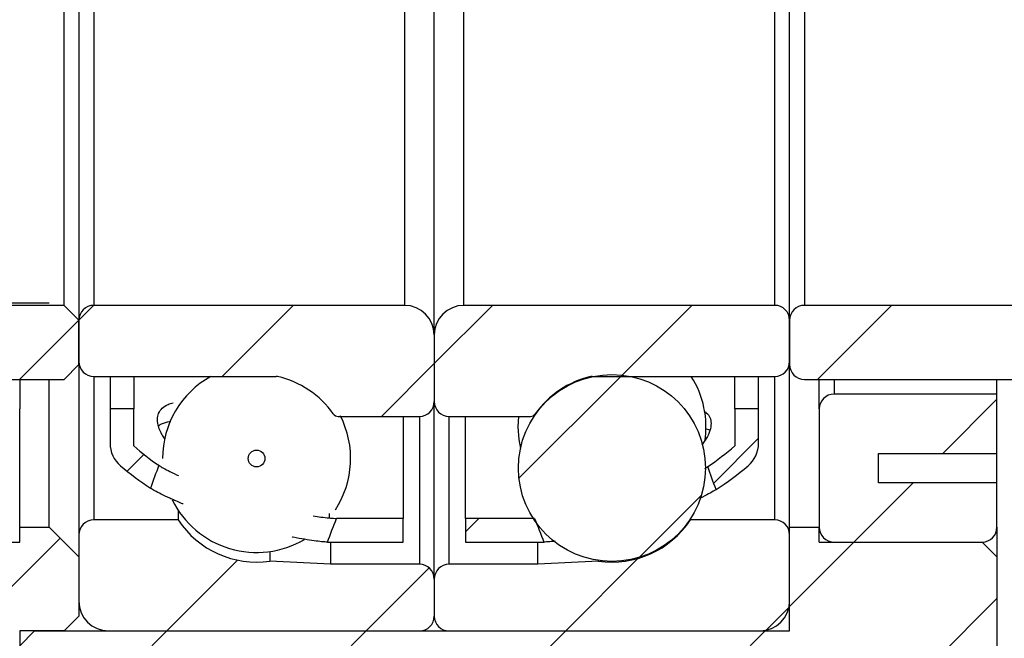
# Model space of a CAD drawing. Header units: millimetres. Extents: x 7 to 295, y 72 to 193.
# Tile 7 of 8: x 246 to 268, y 100 to 114. Entities that reach past the tile are written whole.
import ezdxf

# ---------------------------------------------------------------- set-up
doc = ezdxf.new("R2010")
doc.units = ezdxf.units.MM
doc.layers.add('FORMAT', color=7, linetype='Continuous')
doc.styles.add('SLDTEXTSTYLE0', font='TXT', dxfattribs={"width": 0.75})
doc.dimstyles.new('SLDDIMSTYLE0', dxfattribs={"dimtxt": 3.5, "dimasz": 2.5, "dimexe": 0, "dimexo": 0.0625, "dimgap": 0.875, "dimtad": 1, "dimlfac": 1.5, "dimrnd": 1e-09, "dimzin": 12, "dimdsep": 46, "dimtxsty": 'SLDTEXTSTYLE0', "dimsah": 1, "dimcen": 0.09, "dimadec": 0, "dimazin": 3, "dimtfac": 1, "dimtofl": 0, "dimtmove": 0, "dimatfit": 3, "dimfxl": 1, "dimfrac": 2, "dimtolj": 1, "dimtzin": 12, "dimarcsym": 0})
doc.dimstyles.new('SLDDIMSTYLE3', dxfattribs={"dimtxt": 3.5, "dimasz": 2.5, "dimexe": 0, "dimexo": 0.0625, "dimgap": 0.875, "dimtad": 1, "dimlfac": 1.5, "dimrnd": 1e-09, "dimzin": 12, "dimdsep": 46, "dimtxsty": 'SLDTEXTSTYLE0', "dimsah": 1, "dimcen": 0.09, "dimadec": 0, "dimazin": 3, "dimtfac": 1, "dimtmove": 0, "dimatfit": 0, "dimfxl": 1, "dimfrac": 2, "dimtolj": 1, "dimtzin": 12, "dimarcsym": 0})
pattern_1 = [(45, (0, 0), (-2.245064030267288, 2.245064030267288), [])]

# ---------------------------------------------------------------- blocks, each defined once
blk = doc.blocks.new('_D_18')
at = {"layer": 'FORMAT', "color": 7}
for p, q in [((275.5066999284, 102.3627987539), (275.5066999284, 89.2688844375)), ((246.8400332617, 100.0294654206), (246.8400332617, 89.2688844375)), ((246.8400332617, 90.2688844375), (275.5066999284, 90.2688844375))]:
    blk.add_line(p, q, dxfattribs=at)
for points in [[(246.8400332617, 90.2688844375), (249.3400332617, 90.0188844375), (249.3400332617, 90.5188844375)], [(275.5066999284, 90.2688844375), (273.0066999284, 90.5188844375), (273.0066999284, 90.0188844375)]]:
    blk.add_solid(points, dxfattribs=at)
at = {"layer": 'FORMAT', "color": 7, "insert": (258.5040722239, 94.7806213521), "char_height": 3.5, "attachment_point": 1, "style": 'SLDTEXTSTYLE0'}
blk.add_mtext('43', dxfattribs=at)
blk = doc.blocks.new('_D_19')
at = {"layer": 'FORMAT', "color": 7}
for p, q in [((246.8400332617, 100.0294654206), (246.8400332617, 89.3583270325)), ((240.173366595, 96.6961320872), (240.173366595, 89.3583270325)), ((240.173366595, 90.3583270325), (234.673366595, 90.3583270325)), ((240.173366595, 90.3583270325), (246.8400332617, 90.3583270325)), ((246.8400332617, 90.3583270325), (252.3400332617, 90.3583270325))]:
    blk.add_line(p, q, dxfattribs=at)
for points in [[(240.173366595, 90.3583270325), (237.673366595, 90.6083270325), (237.673366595, 90.1083270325)], [(246.8400332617, 90.3583270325), (249.3400332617, 90.1083270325), (249.3400332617, 90.6083270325)]]:
    blk.add_solid(points, dxfattribs=at)
at = {"layer": 'FORMAT', "color": 7, "insert": (241.0627662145, 94.870063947), "char_height": 3.5, "attachment_point": 1, "style": 'SLDTEXTSTYLE0'}
blk.add_mtext('10', dxfattribs=at)
blk = doc.blocks.new('_D_20')
at = {"layer": 'FORMAT', "color": 7}
for p, q in [((246.173366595, 121.3627987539), (233.7046179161, 121.3627987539)), ((234.7046179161, 121.3627987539), (234.7046179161, 108.0294654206)), ((246.173366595, 108.0294654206), (233.7046179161, 108.0294654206))]:
    blk.add_line(p, q, dxfattribs=at)
for points in [[(234.7046179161, 121.3627987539), (234.4546179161, 118.8627987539), (234.9546179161, 118.8627987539)], [(234.7046179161, 108.0294654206), (234.9546179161, 110.5294654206), (234.4546179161, 110.5294654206)]]:
    blk.add_solid(points, dxfattribs=at)
at = {"layer": 'FORMAT', "color": 7, "char_height": 3.5, "attachment_point": 1, "rotation": 90.00000000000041, "style": 'SLDTEXTSTYLE0'}
for s, insert in [('20', (230.1394086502, 114.4714923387)), ('%%c', (230.1928808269, 109.1930549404))]:
    blk.add_mtext(s, dxfattribs=dict(at, insert=insert))

msp = doc.modelspace()

# ---------------------------------------------------------------- hatches: boundary and pattern name
at = {"layer": 'FORMAT', "linetype": 'Continuous', "lineweight": 18}
h = msp.add_hatch(dxfattribs=at)
h.set_pattern_fill('ANSI31', color=256, style=0)
h.set_pattern_definition(pattern_1)
edge = h.paths.add_edge_path(flags=0)
edge.add_line((246.8400332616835, 107.6445307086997), (246.5066999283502, 107.9778640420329))
edge.add_line((246.5066999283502, 107.9778640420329), (241.8400332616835, 107.977864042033))
edge.add_arc((241.8400332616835, 107.6445307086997), 0.3333333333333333, 90, 180.0000000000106)
edge.add_line((241.5066999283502, 107.6445307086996), (241.5066999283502, 106.6445307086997))
edge.add_arc((241.8400332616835, 106.6445307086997), 0.3333333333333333, 180.0000000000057, 270.0000000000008)
edge.add_line((241.8400332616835, 106.3111973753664), (246.5066999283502, 106.3111973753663))
edge.add_line((246.5066999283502, 106.3111973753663), (246.8400332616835, 106.6445307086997))
edge.add_line((246.8400332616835, 106.6445307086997), (246.8400332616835, 107.6445307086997))
h = msp.add_hatch(dxfattribs=at)
h.set_pattern_fill('ANSI31', color=256, style=0)
h.set_pattern_definition(pattern_1)
edge = h.paths.add_edge_path(flags=0)
edge.add_line((254.1733665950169, 107.9778640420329), (247.1733665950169, 107.9778640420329))
edge.add_arc((247.1733665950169, 107.6445307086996), 0.3333333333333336, 90, 180.0000000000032)
edge.add_line((246.8400332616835, 107.6445307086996), (246.8400332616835, 106.7111973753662))
edge.add_arc((247.1733665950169, 106.7111973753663), 0.3333333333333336, 180.0000000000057, 270.0000000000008)
edge.add_line((247.1733665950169, 106.3778640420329), (251.2825638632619, 106.377864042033))
edge.add_arc((251.2825638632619, 106.2445307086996), 0.1333333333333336, 77.10737333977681, 89.9999999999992, ccw=False)
edge.add_arc((250.8400332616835, 104.3111973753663), 2.116666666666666, 35.29439467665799, 77.10737333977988, ccw=False)
edge.add_arc((252.6764700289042, 105.6111973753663), 0.1333333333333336, 215.2943946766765, 270.0000000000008)
edge.add_line((252.6764700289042, 105.4778640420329), (254.5066999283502, 105.4778640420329))
edge.add_arc((254.5066999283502, 105.8111973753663), 0.333333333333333, 270.0000000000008, 360.0000000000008)
edge.add_line((254.8400332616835, 105.8111973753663), (254.8400332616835, 107.3111973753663))
edge.add_arc((254.1733665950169, 107.3111973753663), 0.6666666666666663, 359.9999999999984, 450.0000000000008)
h = msp.add_hatch(dxfattribs=at)
h.set_pattern_fill('ANSI31', color=256, style=0)
h.set_pattern_definition(pattern_1)
edge = h.paths.add_edge_path(flags=0)
edge.add_line((262.8400332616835, 106.7111973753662), (262.8400332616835, 107.6445307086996))
edge.add_arc((262.5066999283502, 107.6445307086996), 0.3333333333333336, 0, 90)
edge.add_line((262.5066999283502, 107.9778640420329), (255.5066999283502, 107.977864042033))
edge.add_arc((255.5066999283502, 107.3111973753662), 0.6666666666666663, 90, 180.0000000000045)
edge.add_line((254.8400332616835, 107.3111973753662), (254.8400332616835, 105.8111973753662))
edge.add_arc((255.1733665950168, 105.8111973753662), 0.333333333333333, 180, 270.0000000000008)
edge.add_line((255.1733665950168, 105.4778640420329), (257.0035964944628, 105.4778640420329))
edge.add_arc((257.0035964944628, 105.6111973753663), 0.1333333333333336, 270.0000000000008, 324.705605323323)
edge.add_arc((258.8400332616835, 104.3111973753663), 2.116666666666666, 102.89262666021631, 144.7056053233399, ccw=False)
edge.add_arc((258.3975026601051, 106.2445307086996), 0.1333333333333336, 89.9999999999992, 102.89262666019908, ccw=False)
edge.add_line((258.3975026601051, 106.3778640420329), (262.5066999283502, 106.377864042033))
edge.add_arc((262.5066999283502, 106.7111973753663), 0.3333333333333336, 270.0000000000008, 359.9999999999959)
h = msp.add_hatch(dxfattribs=at)
h.set_pattern_fill('ANSI31', color=256, style=0)
h.set_pattern_definition(pattern_1)
edge = h.paths.add_edge_path(flags=0)
edge.add_line((268.1733665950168, 107.6445307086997), (267.8400332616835, 107.977864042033))
edge.add_line((267.8400332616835, 107.977864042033), (263.1733665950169, 107.977864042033))
edge.add_arc((263.1733665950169, 107.6445307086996), 0.3333333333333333, 90, 179.9999999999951)
edge.add_line((262.8400332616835, 107.6445307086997), (262.8400332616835, 106.6445307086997))
edge.add_arc((263.1733665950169, 106.6445307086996), 0.3333333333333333, 179.9999999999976, 270.0000000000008)
edge.add_line((263.1733665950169, 106.3111973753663), (267.8400332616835, 106.3111973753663))
edge.add_line((267.8400332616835, 106.3111973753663), (268.1733665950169, 106.6445307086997))
edge.add_line((268.1733665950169, 106.6445307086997), (268.1733665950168, 107.6445307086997))
h = msp.add_hatch(dxfattribs=at)
h.set_pattern_fill('ANSI31', color=256, style=0)
h.set_pattern_definition(pattern_1)
edge = h.paths.add_edge_path(flags=0)
edge.add_arc((258.8400332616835, 104.3135936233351), 2.104937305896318, 0, 360)
h = msp.add_hatch(dxfattribs=at)
h.set_pattern_fill('ANSI31', color=256, style=0)
h.set_pattern_definition(pattern_1)
edge = h.paths.add_edge_path(flags=0)
edge.add_line((241.5066999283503, 104.6445307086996), (244.1733665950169, 104.6445307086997))
edge.add_line((244.1733665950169, 104.6445307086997), (244.1733665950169, 103.977864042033))
edge.add_line((244.1733665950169, 103.977864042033), (241.5066999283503, 103.977864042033))
edge.add_line((241.5066999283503, 103.977864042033), (241.5066999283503, 102.977864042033))
edge.add_arc((241.8400332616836, 102.977864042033), 0.3333333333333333, 180, 270.0000000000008)
edge.add_line((241.8400332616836, 102.6445307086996), (245.1733665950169, 102.6445307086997))
edge.add_arc((245.1733665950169, 102.977864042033), 0.3333333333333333, 270.0000000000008, 360.0000000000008)
edge.add_line((245.5066999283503, 102.977864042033), (245.5066999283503, 105.6445307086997))
edge.add_arc((245.1733665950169, 105.6445307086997), 0.3333333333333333, 0, 90)
edge.add_line((245.1733665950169, 105.977864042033), (241.5066999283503, 105.977864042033))
edge.add_line((241.5066999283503, 105.977864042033), (241.5066999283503, 104.6445307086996))
h = msp.add_hatch(dxfattribs=at)
h.set_pattern_fill('ANSI31', color=256, style=0)
h.set_pattern_definition(pattern_1)
edge = h.paths.add_edge_path(flags=0)
edge.add_line((267.5066999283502, 103.977864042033), (264.8400332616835, 103.977864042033))
edge.add_line((264.8400332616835, 103.977864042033), (264.8400332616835, 104.6445307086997))
edge.add_line((264.8400332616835, 104.6445307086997), (267.5066999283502, 104.6445307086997))
edge.add_line((267.5066999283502, 104.6445307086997), (267.5066999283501, 105.977864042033))
edge.add_line((267.5066999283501, 105.977864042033), (263.8400332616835, 105.977864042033))
edge.add_arc((263.8400332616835, 105.6445307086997), 0.3333333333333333, 90, 180.0000000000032)
edge.add_line((263.5066999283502, 105.6445307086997), (263.5066999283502, 102.977864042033))
edge.add_arc((263.8400332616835, 102.977864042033), 0.3333333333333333, 180, 270.0000000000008)
edge.add_line((263.8400332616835, 102.6445307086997), (267.1733665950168, 102.6445307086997))
edge.add_arc((267.1733665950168, 102.977864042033), 0.3333333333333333, 270.0000000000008, 360.0000000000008)
edge.add_line((267.5066999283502, 102.977864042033), (267.5066999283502, 103.977864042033))
h = msp.add_hatch(dxfattribs=at)
h.set_pattern_fill('ANSI31', color=256, style=0)
h.set_pattern_definition(pattern_1)
edge = h.paths.add_edge_path(flags=0)
edge.add_arc((248.2066999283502, 104.872709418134), 0.6666666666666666, 180, 229.7968316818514)
edge.add_arc((252.4733665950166, 109.9210613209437), 7.276530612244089, 229.79683168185, 236.4214653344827)
edge.add_ellipse((254.7035082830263, 114.6445307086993), major_axis=(-21.91929088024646, -58.58741863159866), ratio=0.0338909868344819, start_angle=349.94549674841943, end_angle=350.40293836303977, ccw=False)
edge.add_arc((252.4733665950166, 109.9210613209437), 6.74319727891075, 229.2689274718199, 235.3354720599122, ccw=False)
edge.add_line((248.0733665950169, 104.8111973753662), (248.0733665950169, 105.6445307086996))
edge.add_line((248.0733665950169, 105.6445307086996), (247.5400332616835, 105.6445307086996))
edge.add_line((247.5400332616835, 105.6445307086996), (247.5400332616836, 104.872709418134))
h = msp.add_hatch(dxfattribs=at)
h.set_pattern_fill('ANSI31', color=256, style=0)
h.set_pattern_definition(pattern_1)
edge = h.paths.add_edge_path(flags=0)
edge.add_ellipse((254.976558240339, 114.6445307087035), major_axis=(14.16619080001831, -37.82967806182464), ratio=0.0524815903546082, start_angle=9.317608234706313, end_angle=9.787736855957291, ccw=False)
edge.add_arc((257.2066999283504, 109.9210613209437), 7.276530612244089, 303.1284190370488, 310.2031683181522)
edge.add_arc((261.4733665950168, 104.872709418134), 0.6666666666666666, 310.2031683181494, 360.0000000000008)
edge.add_line((262.1400332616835, 104.872709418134), (262.1400332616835, 105.6445307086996))
edge.add_line((262.1400332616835, 105.6445307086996), (261.6066999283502, 105.6445307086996))
edge.add_line((261.6066999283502, 105.6445307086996), (261.6066999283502, 104.8111973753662))
edge.add_arc((257.2066999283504, 109.9210613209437), 6.74319727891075, 304.2220474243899, 310.73107252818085, ccw=False)
h = msp.add_hatch(dxfattribs=at)
h.set_pattern_fill('ANSI31', color=256, style=0)
h.set_pattern_definition(pattern_1)
edge = h.paths.add_edge_path(flags=0)
edge.add_arc((250.8400332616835, 104.5285585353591), 0.1881303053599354, 0, 360)
h = msp.add_hatch(dxfattribs=at)
h.set_pattern_fill('ANSI31', color=256, style=0)
h.set_pattern_definition(pattern_1)
edge = h.paths.add_edge_path(flags=0)
edge.add_line((247.5066999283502, 100.6445307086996), (254.5066999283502, 100.6445307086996))
edge.add_arc((254.5066999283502, 100.977864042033), 0.3333333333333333, 270.0000000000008, 360.0000000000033)
edge.add_line((254.8400332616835, 100.977864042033), (254.8400332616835, 101.8111973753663))
edge.add_arc((254.5066999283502, 101.8111973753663), 0.3333333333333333, 359.9999999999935, 450.0000000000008)
edge.add_line((254.5066999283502, 102.1445307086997), (252.5066999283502, 102.1445307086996))
edge.add_line((252.5066999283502, 102.1445307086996), (251.1413413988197, 102.2160861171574))
edge.add_arc((250.8400332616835, 104.3111973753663), 2.116666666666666, 213.4480793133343, 278.1838709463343, ccw=False)
edge.add_line((249.0739169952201, 103.1445307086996), (247.1733665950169, 103.1445307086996))
edge.add_arc((247.1733665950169, 102.8111973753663), 0.3333333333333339, 90, 180)
edge.add_line((246.8400332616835, 102.8111973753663), (246.8400332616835, 101.3111973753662))
edge.add_arc((247.5066999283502, 101.3111973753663), 0.6666666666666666, 180.0000000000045, 270.0000000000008)
h = msp.add_hatch(dxfattribs=at)
h.set_pattern_fill('ANSI31', color=256, style=0)
h.set_pattern_definition(pattern_1)
edge = h.paths.add_edge_path(flags=0)
edge.add_line((254.1400332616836, 102.6445307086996), (254.1400332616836, 103.177864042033))
edge.add_line((254.1400332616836, 103.177864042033), (252.6386707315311, 103.177864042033))
edge.add_ellipse((254.7035082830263, 114.6445307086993), major_axis=(-21.91929088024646, -58.58741863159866), ratio=0.0338909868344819, start_angle=9.808255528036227, end_angle=10.304286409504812, ccw=False)
edge.add_arc((252.4733665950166, 109.9210613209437), 7.276530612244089, 269.6996565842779, 270.0000000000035)
edge.add_line((252.4733665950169, 102.6445307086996), (254.1400332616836, 102.6445307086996))
h = msp.add_hatch(dxfattribs=at)
h.set_pattern_fill('ANSI31', color=256, style=0)
h.set_pattern_definition(pattern_1)
edge = h.paths.add_edge_path(flags=0)
edge.add_line((254.8400332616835, 101.8111973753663), (254.8400332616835, 100.977864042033))
edge.add_arc((255.1733665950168, 100.977864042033), 0.3333333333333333, 180, 270.0000000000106)
edge.add_line((255.1733665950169, 100.6445307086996), (262.1733665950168, 100.6445307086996))
edge.add_arc((262.1733665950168, 101.3111973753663), 0.6666666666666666, 270.0000000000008, 359.9999999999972)
edge.add_line((262.8400332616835, 101.3111973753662), (262.8400332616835, 102.8111973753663))
edge.add_arc((262.5066999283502, 102.8111973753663), 0.3333333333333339, 0, 90)
edge.add_line((262.5066999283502, 103.1445307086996), (260.6061495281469, 103.1445307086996))
edge.add_arc((258.8400332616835, 104.3111973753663), 2.116666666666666, 261.816129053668, 326.5519206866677, ccw=False)
edge.add_line((258.5387251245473, 102.2160861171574), (257.1733665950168, 102.1445307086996))
edge.add_line((257.1733665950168, 102.1445307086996), (255.1733665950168, 102.1445307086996))
edge.add_arc((255.1733665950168, 101.8111973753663), 0.3333333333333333, 90, 180.0000000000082)
h = msp.add_hatch(dxfattribs=at)
h.set_pattern_fill('ANSI31', color=256, style=0)
h.set_pattern_definition(pattern_1)
edge = h.paths.add_edge_path(flags=0)
edge.add_ellipse((254.976558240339, 114.6445307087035), major_axis=(14.16619080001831, -37.82967806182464), ratio=0.0524815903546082, start_angle=349.96251408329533, end_angle=350.4721468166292, ccw=False)
edge.add_line((257.1001397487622, 103.1778640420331), (255.5400332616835, 103.1778640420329))
edge.add_line((255.5400332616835, 103.1778640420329), (255.5400332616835, 102.6445307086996))
edge.add_line((255.5400332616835, 102.6445307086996), (257.2066999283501, 102.6445307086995))
edge.add_arc((257.2066999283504, 109.9210613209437), 7.276530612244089, 269.9999999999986, 270.8083250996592)
h = msp.add_hatch(dxfattribs=at)
h.set_pattern_fill('ANSI31', color=256, style=0)
h.set_pattern_definition(pattern_1)
h.paths.add_polyline_path([(245.5066999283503, 102.6445307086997), (240.5066999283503, 102.6445307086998), (240.1733665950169, 102.3111973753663), (240.173366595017, 97.64453070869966), (240.5066999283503, 97.31119737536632), (245.1733665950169, 97.31119737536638), (245.5066999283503, 97.64453070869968), (245.5066999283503, 100.6445307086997), (246.5066999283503, 100.6445307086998), (246.8400332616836, 100.9778640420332), (246.8400332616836, 102.3111973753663), (246.1733665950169, 102.9778640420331), (245.5066999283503, 102.977864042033)], flags=0)
h = msp.add_hatch(dxfattribs=at)
h.set_pattern_fill('ANSI31', color=256, style=0)
h.set_pattern_definition(pattern_1)
h.paths.add_polyline_path([(267.1733665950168, 102.6445307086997), (263.5066999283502, 102.6445307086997), (263.5066999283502, 102.977864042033), (262.8400332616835, 102.977864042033), (262.8400332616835, 100.6445307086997), (245.8400332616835, 100.6445307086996), (245.5066999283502, 100.3111973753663), (245.5066999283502, 97.6445307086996), (245.8400332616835, 97.31119737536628), (251.1733665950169, 97.3111973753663), (251.5066999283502, 97.64453070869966), (251.5066999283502, 97.97786404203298), (267.1733665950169, 97.97786404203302), (267.5066999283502, 98.31119737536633), (267.5066999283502, 102.3111973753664)], flags=0)

# ---------------------------------------------------------------- linework, layer by layer
at = {"color": 7, "linetype": 'Continuous', "lineweight": 25}
for p, q in [((254.8400332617, 107.3111973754), (254.8400332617, 121.977864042)), ((246.8400332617, 121.6445307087), (246.8400332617, 107.6445307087)), ((262.8400332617, 107.6445307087), (262.8400332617, 121.6445307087)), ((246.5066999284, 107.977864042), (246.5066999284, 121.3111973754)), ((247.173366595, 121.3111973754), (247.173366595, 107.977864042)), ((254.173366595, 121.3111973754), (254.173366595, 107.977864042)), ((255.5066999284, 107.977864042), (255.5066999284, 121.3111973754)), ((262.5066999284, 107.977864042), (262.5066999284, 121.3111973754)), ((263.173366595, 121.3111973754), (263.173366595, 107.977864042)), ((246.5066999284, 107.977864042), (241.8400332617, 107.977864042)), ((246.5066999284, 107.977864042), (246.8400332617, 107.6445307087)), ((254.173366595, 107.977864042), (247.173366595, 107.977864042)), ((262.5066999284, 107.977864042), (255.5066999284, 107.977864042)), ((267.8400332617, 107.977864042), (263.173366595, 107.977864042)), ((246.8400332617, 106.6445307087), (246.8400332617, 107.6445307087)), ((246.8400332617, 107.6445307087), (246.8400332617, 106.7111973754)), ((262.8400332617, 106.7111973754), (262.8400332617, 107.6445307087)), ((262.8400332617, 107.6445307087), (262.8400332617, 106.6445307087)), ((254.8400332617, 107.3111973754), (254.8400332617, 105.8111973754)), ((246.8400332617, 106.6445307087), (246.5066999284, 106.3111973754)), ((246.8400332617, 106.6445307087), (246.8400332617, 102.8111973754)), ((262.8400332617, 102.977864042), (262.8400332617, 106.6445307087)), ((241.8400332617, 106.3111973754), (246.5066999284, 106.3111973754)), ((245.5066999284, 106.3111973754), (245.5066999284, 105.6445307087)), ((246.173366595, 102.977864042), (246.173366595, 106.3111973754)), ((247.173366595, 106.377864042), (251.2825638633, 106.377864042)), ((247.5400332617, 106.377864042), (247.5400332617, 105.6445307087)), ((248.073366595, 106.377864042), (248.073366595, 105.6445307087)), ((258.3975026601, 106.377864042), (262.5066999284, 106.377864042)), ((261.6066999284, 105.6445307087), (261.6066999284, 106.377864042)), ((262.1400332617, 105.6445307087), (262.1400332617, 106.377864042)), ((263.173366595, 106.3111973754), (267.8400332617, 106.3111973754)), ((263.5066999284, 105.6445307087), (263.5066999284, 106.3111973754)), ((267.5066999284, 105.977864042), (267.5066999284, 106.3111973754)), ((267.5066999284, 105.977864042), (263.8400332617, 105.977864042)), ((267.5066999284, 104.6445307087), (267.5066999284, 105.977864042)), ((254.8400332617, 101.8111973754), (254.8400332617, 105.8111973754)), ((245.5066999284, 102.977864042), (245.5066999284, 105.6445307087)), ((247.5400332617, 105.6445307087), (247.5400332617, 104.8727094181)), ((248.073366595, 105.6445307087), (247.5400332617, 105.6445307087)), ((248.073366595, 104.8111973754), (248.073366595, 105.6445307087)), ((262.1400332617, 105.6445307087), (261.6066999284, 105.6445307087)), ((261.6066999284, 105.6445307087), (261.6066999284, 104.8111973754)), ((262.1400332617, 104.8727094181), (262.1400332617, 105.6445307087)), ((263.5066999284, 105.6445307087), (263.5066999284, 102.977864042)), ((252.6764700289, 105.477864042), (254.5066999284, 105.477864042)), ((254.1400332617, 105.477864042), (254.1400332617, 103.177864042)), ((255.173366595, 105.477864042), (257.0035964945, 105.477864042)), ((255.5400332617, 103.177864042), (255.5400332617, 105.477864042)), ((256.7367596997, 105.477864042), (256.723366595, 105.2401286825)), ((261.0451537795, 105.1639705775), (260.9452895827, 105.1976222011)), ((264.8400332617, 104.6445307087), (267.5066999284, 104.6445307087)), ((264.8400332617, 103.977864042), (264.8400332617, 104.6445307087)), ((267.5066999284, 103.977864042), (267.5066999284, 104.6445307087)), ((267.5066999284, 103.977864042), (264.8400332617, 103.977864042)), ((267.5066999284, 102.977864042), (267.5066999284, 103.977864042)), ((249.0739169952, 103.3618918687), (249.0739169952, 103.1445307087)), ((249.0739169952, 103.1445307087), (247.173366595, 103.1445307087)), ((254.1400332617, 103.177864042), (252.6386707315, 103.177864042)), ((254.1400332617, 102.6445307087), (254.1400332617, 103.177864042)), ((257.1001397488, 103.177864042), (255.5400332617, 103.177864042)), ((255.5400332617, 103.177864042), (255.5400332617, 102.6445307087)), ((260.6061495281, 103.1445307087), (260.6061495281, 103.1683450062)), ((262.5066999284, 103.1445307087), (260.6061495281, 103.1445307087)), ((245.5066999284, 102.6445307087), (245.5066999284, 102.977864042)), ((245.5066999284, 102.977864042), (246.173366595, 102.977864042)), ((246.173366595, 102.977864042), (246.8400332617, 102.3111973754)), ((262.8400332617, 100.6445307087), (262.8400332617, 102.977864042)), ((262.8400332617, 102.977864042), (263.5066999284, 102.977864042)), ((263.5066999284, 102.6445307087), (263.5066999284, 102.977864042)), ((267.5066999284, 102.977864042), (267.5066999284, 102.3111973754)), ((240.5066999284, 102.6445307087), (245.5066999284, 102.6445307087)), ((246.8400332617, 102.8111973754), (246.8400332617, 101.3111973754)), ((252.473366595, 102.6445307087), (254.1400332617, 102.6445307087)), ((252.5066999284, 102.6445307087), (252.5066999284, 102.1445307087)), ((255.5400332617, 102.6445307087), (257.2066999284, 102.6445307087)), ((257.173366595, 102.1445307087), (257.173366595, 102.6445307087)), ((262.8400332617, 101.3111973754), (262.8400332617, 102.8111973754)), ((263.5066999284, 102.6445307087), (267.173366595, 102.6445307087)), ((263.8400332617, 102.6445307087), (267.173366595, 102.6445307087)), ((267.173366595, 102.6445307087), (267.5066999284, 102.3111973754)), ((251.1413413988, 102.4334472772), (251.1413413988, 102.2160861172)), ((246.8400332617, 102.3111973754), (246.8400332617, 100.977864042)), ((252.5066999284, 102.1445307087), (251.1413413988, 102.2160861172)), ((258.5387251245, 102.2160861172), (257.173366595, 102.1445307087)), ((258.5387251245, 102.2160861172), (258.5387251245, 102.2303330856)), ((267.5066999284, 102.3111973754), (267.5066999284, 98.3111973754)), ((254.5066999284, 102.1445307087), (252.5066999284, 102.1445307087)), ((257.173366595, 102.1445307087), (255.173366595, 102.1445307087)), ((254.8400332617, 101.8111973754), (254.8400332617, 100.977864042)), ((246.8400332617, 100.977864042), (246.5066999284, 100.6445307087)), ((245.5066999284, 100.3111973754), (245.8400332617, 100.6445307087)), ((246.5066999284, 100.6445307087), (245.5066999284, 100.6445307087)), ((245.5066999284, 100.6445307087), (245.5066999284, 97.6445307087)), ((245.8400332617, 100.6445307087), (262.8400332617, 100.6445307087)), ((247.5066999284, 100.6445307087), (254.5066999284, 100.6445307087)), ((255.173366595, 100.6445307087), (262.173366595, 100.6445307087))]:
    msp.add_line(p, q, dxfattribs=at)
at = {"color": 8, "linetype": 'Continuous', "lineweight": 25}
for p, q in [((247.173366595, 106.377864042), (247.173366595, 103.1445307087)), ((262.5066999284, 103.1445307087), (262.5066999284, 106.377864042)), ((263.8400332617, 106.3111973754), (263.8400332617, 105.977864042)), ((254.5066999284, 105.477864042), (254.5066999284, 102.1445307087)), ((255.173366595, 102.1445307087), (255.173366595, 105.477864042)), ((252.473366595, 103.2879845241), (252.473366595, 103.1886493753))]:
    msp.add_line(p, q, dxfattribs=at)
at = {"color": 7, "linetype": 'Continuous', "lineweight": 25, "flags": 128}
msp.add_lwpolyline([(256.723366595, 105.2401286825), (256.7422525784, 104.958004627), (256.7808614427, 104.7501397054)], dxfattribs=at)
at = {"color": 7, "linetype": 'Continuous', "lineweight": 25}
for centre, radius in [((258.8400332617, 104.3135936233), 2.104937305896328), ((250.8400332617, 104.5285585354), 0.1881303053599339)]:
    msp.add_circle(centre, radius, dxfattribs=at)
for centre, radius, start, end in [((247.173366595, 107.6445307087), 0.333333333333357, 90, 180), ((254.173366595, 107.3111973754), 0.6666666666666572, 360, 90), ((255.5066999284, 107.3111973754), 0.6666666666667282, 90, 180), ((262.5066999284, 107.6445307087), 0.3333333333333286, 0, 90), ((263.173366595, 107.6445307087), 0.3333333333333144, 90, 180), ((247.173366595, 106.7111973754), 0.3333333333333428, 180, 270), ((262.5066999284, 106.7111973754), 0.3333333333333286, 270, 360), ((263.173366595, 106.6445307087), 0.3333333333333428, 180, 270), ((250.8400332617, 104.5285585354), 2.116666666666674, 119.1099631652, 180), ((251.2825638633, 106.2445307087), 0.13333333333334, 77.1073733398, 90), ((250.8400332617, 104.3111973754), 2.116666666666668, 35.2943946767, 77.1073733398), ((258.8400332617, 104.3111973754), 2.116666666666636, 102.8926266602, 144.7056053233), ((258.3975026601, 106.2445307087), 0.13333333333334, 90, 102.8926266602), ((258.8400332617, 105.2401286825), 2.116666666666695, 351.0324972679, 32.5144821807), ((263.8400332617, 105.6445307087), 0.3333333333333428, 90, 180), ((254.5066999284, 105.8111973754), 0.3333333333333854, 270, 0), ((255.173366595, 105.8111973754), 0.3333333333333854, 180, 270), ((252.6764700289, 105.6111973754), 0.13333333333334, 215.2943946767, 270), ((257.0035964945, 105.6111973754), 0.1333333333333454, 270, 324.7056053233), ((250.8400332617, 104.5285585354), 2.116666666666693, 326.9227865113, 26.9188476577), ((248.2066999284, 104.8727094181), 0.6666666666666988, 180, 229.7968316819), ((261.473366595, 104.8727094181), 0.6666666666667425, 310.2031683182, 0), ((252.473366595, 109.9210613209), 6.743197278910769, 229.2689274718, 235.3354720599), ((257.2066999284, 109.9210613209), 6.743197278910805, 304.2220474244, 310.7310725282), ((252.473366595, 109.9210613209), 7.276530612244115, 229.7968316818, 236.4214653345), ((257.2066999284, 109.9210613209), 7.276530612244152, 303.128419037, 310.2031683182), ((250.8400332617, 104.5285585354), 2.116666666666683, 206.0463021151, 300.5996210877), ((247.173366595, 102.8111973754), 0.3333333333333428, 90, 180), ((250.8400332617, 104.3111973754), 2.116666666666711, 213.4480793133, 278.1838709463), ((258.8400332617, 104.3111973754), 2.116666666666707, 261.8161290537, 326.5519206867), ((262.5066999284, 102.8111973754), 0.3333333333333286, 0, 90), ((263.8400332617, 102.977864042), 0.3333333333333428, 180, 270), ((267.173366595, 102.977864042), 0.3333333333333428, 270, 0), ((252.473366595, 109.9210613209), 7.27653061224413, 269.6996565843, 270), ((257.2066999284, 109.9210613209), 7.27653061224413, 270, 270.8083250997), ((254.5066999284, 101.8111973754), 0.3333333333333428, 360, 90), ((255.173366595, 101.8111973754), 0.3333333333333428, 90, 180), ((247.5066999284, 101.3111973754), 0.6666666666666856, 180, 270), ((262.173366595, 101.3111973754), 0.6666666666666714, 270, 360), ((254.5066999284, 100.977864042), 0.3333333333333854, 270, 0), ((255.173366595, 100.977864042), 0.3333333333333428, 180, 270)]:
    msp.add_arc(centre, radius, start, end, dxfattribs=at)
for centre, major_axis, ratio, start_param, end_param in [((254.703508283, 114.6445307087), (-21.91929088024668, -58.58741863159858), 0.0338909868, 4.901252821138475, 4.910205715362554), ((254.9765582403, 114.6445307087), (14.16619080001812, -37.8296780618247), 0.0524815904, 1.26121172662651, 1.275468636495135), ((254.703508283, 114.6445307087), (-21.91929088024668, -58.58741863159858), 0.0338909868, 1.377211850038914, 1.386500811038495), ((254.9765582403, 114.6445307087), (14.16619080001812, -37.8296780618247), 0.0524815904, 5.000634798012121, 5.015441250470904)]:
    msp.add_ellipse(centre, major_axis=major_axis, ratio=ratio, start_param=start_param, end_param=end_param, dxfattribs=at)
for points, knots in [([(248.7717801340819, 104.9740636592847), (248.7520617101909, 105.0017723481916), (248.6863597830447, 105.0940978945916), (248.6279533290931, 105.2419286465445), (248.5986864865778, 105.4076454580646), (248.6267588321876, 105.5510426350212), (248.709508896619, 105.6649545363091), (248.8205849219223, 105.7433833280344), (248.9215159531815, 105.7708383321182), (248.9600508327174, 105.7813204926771)], [0, 0, 0, 0, 0.0703696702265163, 0.2344722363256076, 0.4033616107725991, 0.5669776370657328, 0.7353414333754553, 0.8989549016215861, 0.9999999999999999, 0.9999999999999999, 0.9999999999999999, 0.9999999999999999]), ([(260.9082384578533, 105.5944717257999), (260.9279778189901, 105.5836492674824), (260.9943129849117, 105.547279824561), (261.051974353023, 105.4541508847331), (261.0819280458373, 105.3192497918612), (261.0512797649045, 105.1583113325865), (260.9817663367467, 104.9968123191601), (260.8990447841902, 104.8861400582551), (260.864050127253, 104.8393210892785)], [0, 0, 0, 0, 0.0822817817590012, 0.2765122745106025, 0.4707399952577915, 0.6643774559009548, 0.8580177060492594, 1, 1, 1, 1]), ([(248.9065515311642, 105.354216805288), (248.8988477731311, 105.3535152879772), (248.8133032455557, 105.3457254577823), (248.7172599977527, 105.3175604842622), (248.6513328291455, 105.2774855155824), (248.6310833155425, 105.265176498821)], [0, 0, 0, 0, 0.0641699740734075, 0.7125600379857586, 1, 1, 1, 1]), ([(248.6380354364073, 104.374806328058), (248.6610408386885, 104.3599719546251), (248.7074805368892, 104.3300266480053), (248.8454815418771, 104.2561760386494), (248.9711502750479, 104.1920228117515), (249.0645009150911, 104.1497005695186), (249.0801769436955, 104.1425935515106)], [0, 0, 0, 0, 0.3050504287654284, 0.61578796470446, 0.9354806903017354, 0.9999999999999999, 0.9999999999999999, 0.9999999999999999, 0.9999999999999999]), ([(260.9320575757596, 104.3035891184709), (260.943487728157, 104.3102054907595), (260.9714256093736, 104.3263774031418), (260.9888118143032, 104.3383050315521), (260.9990848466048, 104.3453527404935)], [0, 0, 0, 0, 0.4091273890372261, 1, 1, 1, 1]), ([(249.185490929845, 103.5041308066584), (249.1639061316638, 103.5129151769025), (249.0494961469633, 103.5594766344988), (248.8796102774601, 103.6363354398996), (248.6846645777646, 103.7286941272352), (248.5319945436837, 103.8077984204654), (248.4773667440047, 103.8412988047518), (248.4488669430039, 103.8587762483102)], [0, 0, 0, 0, 0.0539816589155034, 0.2861291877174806, 0.5126796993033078, 0.7457607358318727, 1, 1, 1, 1]), ([(261.1834505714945, 103.8273471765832), (261.1809907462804, 103.8257495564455), (261.1474954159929, 103.8039948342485), (261.0595994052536, 103.7525275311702), (260.9327574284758, 103.6837558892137), (260.8336106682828, 103.6366923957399), (260.8098256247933, 103.6254019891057)], [0, 0, 0, 0, 0.0325784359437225, 0.4436191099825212, 0.8665257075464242, 1, 1, 1, 1]), ([(252.1127585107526, 103.234552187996), (252.1730503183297, 103.2255348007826), (252.3160200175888, 103.2041519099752), (252.4157143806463, 103.1943295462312), (252.4733665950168, 103.1886493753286)], [0, 0, 0, 0, 0.4217103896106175, 0.9999999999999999, 0.9999999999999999, 0.9999999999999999, 0.9999999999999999]), ([(252.4733665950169, 103.1886493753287), (252.5107997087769, 103.1852465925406), (252.5435021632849, 103.1825386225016), (252.5991012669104, 103.1788309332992), (252.6215502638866, 103.1778640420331), (252.6386707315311, 103.1778640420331)], [0, 0, 0, 0, 0.5, 0.5, 1, 1, 1, 1]), ([(252.4352233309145, 102.6446306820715), (252.3964927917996, 102.646438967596), (252.3270423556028, 102.649681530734), (252.1418080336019, 102.6724121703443), (251.9237836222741, 102.7068662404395), (251.7509756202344, 102.7365002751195), (251.6465521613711, 102.7584689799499), (251.6390558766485, 102.760046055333)], [0, 0, 0, 0, 0.2879808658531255, 0.5163986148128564, 0.7513090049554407, 0.9821471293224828, 1, 1, 1, 1]), ([(257.5590278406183, 102.6649922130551), (257.5176244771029, 102.6602462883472), (257.4129954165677, 102.6482530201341), (257.3483921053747, 102.6463841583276), (257.3093533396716, 102.6452548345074)], [0, 0, 0, 0, 0.3957157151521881, 1, 1, 1, 1])]:
    msp.add_open_spline(points, degree=3, knots=knots, dxfattribs=at)

# ---------------------------------------------------------------- dimensions: what is measured, and where the dimension line sits
at = {"layer": 'FORMAT', "color": 7}
dim = msp.add_linear_dim(base=(234.7046179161, 108.0294654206), p1=(247.173366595, 121.3627987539), p2=(247.173366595, 108.0294654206), angle=90, text='%%c<>', dimstyle='SLDDIMSTYLE0', dxfattribs=at)
dim.commit()
dim.dimension.update_dxf_attribs({"geometry": '_D_20', "text_midpoint": (234.7046179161, 114.4183850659), "dimtype": 160})
for base, p1, p2, dimstyle, picture, middle in [((275.5066999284, 90.2688844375), (246.8400332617, 101.0294654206), (275.5066999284, 103.3627987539), 'SLDDIMSTYLE0', '_D_18', (261.0901834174, 90.2688844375)), ((246.8400332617, 90.3583270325), (240.173366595, 97.6961320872), (246.8400332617, 101.0294654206), 'SLDDIMSTYLE3', '_D_19', (243.648877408, 90.3583270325))]:
    dim = msp.add_linear_dim(base=base, p1=p1, p2=p2, dimstyle=dimstyle, dxfattribs=at)
    dim.commit()
    dim.dimension.update_dxf_attribs({"geometry": picture, "text_midpoint": middle, "dimtype": 160})

doc.saveas('drawing.dxf')
